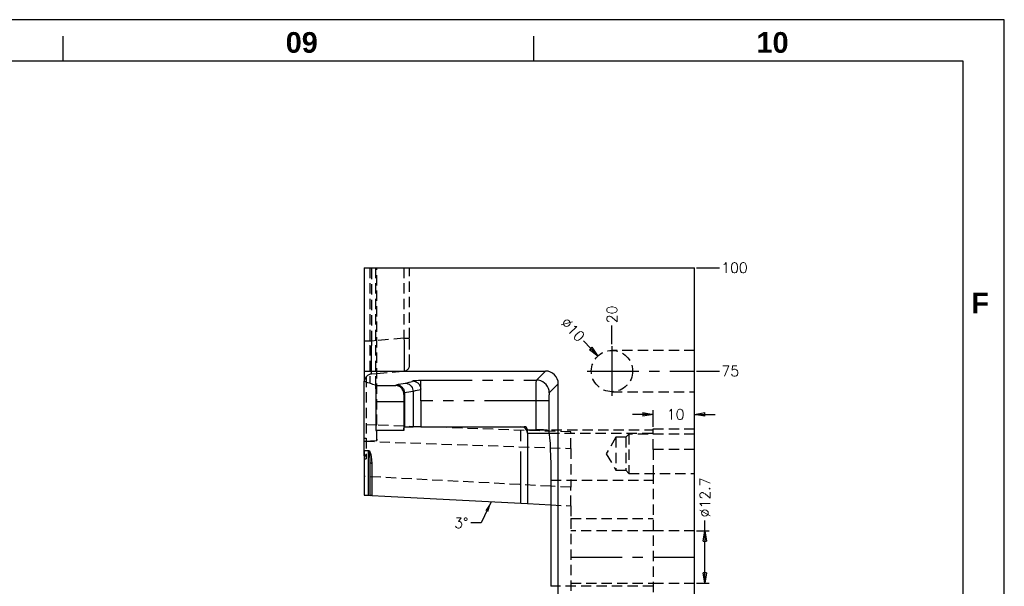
# Model space of a CAD drawing. Extents: x 2651 to 11825, y -3833 to 1075.
# Tile 38 of 256: x 3552 to 3791, y -3150 to -3013. Entities that reach past the tile are written whole.
import ezdxf

# ---------------------------------------------------------------- set-up
doc = ezdxf.new("R2010")
doc.units = 0
doc.header["$LTSCALE"] = 10
for name, pattern in [('CENTER', [2, 1.25, -0.25, 0.25, -0.25]), ('HIDDEN', [0.375, 0.25, -0.125]), ('PHANTOM', [2.5, 1.25, -0.25, 0.25, -0.25, 0.25, -0.25])]:
    doc.linetypes.add(name, pattern=pattern)
doc.layers.get('0').update_dxf_attribs({"linetype": 'CONTINUOUS'})
doc.layers.get('Defpoints').update_dxf_attribs({"linetype": 'CONTINUOUS'})
for name, color, linetype in [('BOX', 4, 'CONTINUOUS'), ('CEN', 1, 'CENTER'), ('COOL', 150, 'HIDDEN'), ('DIM', 3, 'CONTINUOUS'), ('LAYER_101', 7, 'CONTINUOUS')]:
    doc.layers.add(name, color=color, linetype=linetype)
doc.styles.get("Standard").update_dxf_attribs({"font": 'romans.shx'})
doc.dimstyles.new('1-1', dxfattribs={"dimtxt": 2.5, "dimasz": 2.5, "dimexe": 1, "dimexo": 0.5, "dimtad": 0, "dimrnd": 1.38778e-17, "dimzin": 9, "dimdsep": 46, "dimtxsty": 'Standard', "dimblk": 'CLOSED', "dimcen": 0, "dimclrd": 3, "dimclre": 3, "dimclrt": 3, "dimazin": 2, "dimtfac": 0.75, "dimtofl": 0, "dimtmove": 0, "dimatfit": 3, "dimfxl": 0, "dimtolj": 1, "dimarcsym": 0})

# ---------------------------------------------------------------- blocks, each defined once
blk = doc.blocks.new('*D630')
at = {"layer": 'Defpoints', "color": 0}
for p in [(3715.68, -3098.36), (3721.68, -3098.36), (3715.68, -3173.36)]:
    blk.add_point(p, dxfattribs=at)
at = {"layer": 'DIM', "color": 3, "lineweight": -2}
blk.add_line((3716.18, -3098.36), (3721.68, -3098.36), dxfattribs=at)
at = {"layer": 'DIM', "color": 3, "insert": (3724.33, -3098.36), "char_height": 2.5, "attachment_point": 5}
blk.add_mtext('\\A1;75', dxfattribs=at)
blk = doc.blocks.new('_Closed')
at = {"color": 0, "linetype": 'ByBlock', "lineweight": -2}
for p, q in [((-1, 0.167), (0, 0)), ((-1, 0.167), (-1, -0.167)), ((0, 0), (-1, -0.167)), ((0, 0), (-1, 0))]:
    blk.add_line(p, q, dxfattribs=at)
blk = doc.blocks.new('*D631')
at = {"layer": 'Defpoints', "color": 0}
for p in [(3715.68, -3073.36), (3721.68, -3073.36), (3715.68, -3173.36)]:
    blk.add_point(p, dxfattribs=at)
at = {"layer": 'DIM', "color": 3, "lineweight": -2}
blk.add_line((3716.18, -3073.36), (3721.68, -3073.36), dxfattribs=at)
at = {"layer": 'DIM', "color": 3, "insert": (3725.34, -3073.36), "char_height": 2.5, "attachment_point": 5}
blk.add_mtext('\\A1;100', dxfattribs=at)
blk = doc.blocks.new('*D638')
at = {"layer": 'Defpoints', "color": 0}
for p in [(3695.68, -3087.31), (3695.68, -3092.36), (3715.68, -3173.36)]:
    blk.add_point(p, dxfattribs=at)
at = {"layer": 'DIM', "color": 3, "lineweight": -2}
blk.add_line((3695.68, -3091.86), (3695.68, -3087.31), dxfattribs=at)
at = {"layer": 'DIM', "color": 3, "insert": (3695.68, -3084.66), "char_height": 2.5, "attachment_point": 5, "rotation": 90}
blk.add_mtext('\\A1;20', dxfattribs=at)
blk = doc.blocks.new('*D639')
at = {"layer": 'Defpoints', "color": 0}
for p in [(3715.68, -3137.01), (3715.68, -3149.71), (3718.18, -3149.71)]:
    blk.add_point(p, dxfattribs=at)
at = {"layer": 'DIM', "color": 3, "lineweight": -2}
for p, q in [((3718.18, -3137.01), (3718.18, -3134.51)), ((3716.18, -3137.01), (3719.18, -3137.01)), ((3718.18, -3147.21), (3718.18, -3139.51)), ((3716.18, -3149.71), (3719.18, -3149.71))]:
    blk.add_line(p, q, dxfattribs=at)
at = {"layer": 'DIM', "color": 3, "lineweight": -2, "xscale": 2.5, "yscale": 2.5, "zscale": 2.5}
for p, rotation in [((3718.18, -3137.01), 90), ((3718.18, -3149.71), 270)]:
    blk.add_blockref('_Closed', p, dxfattribs=dict(at, rotation=rotation))
at = {"layer": 'DIM', "color": 3, "insert": (3718.18, -3128.94), "char_height": 2.5, "attachment_point": 5, "rotation": 90}
blk.add_mtext('\\A1;%%c12.7', dxfattribs=at)
blk = doc.blocks.new('*D640')
at = {"layer": 'Defpoints', "color": 0}
for p in [(3692.25, -3094.72), (3699.12, -3101.99)]:
    blk.add_point(p, dxfattribs=at)
at = {"layer": 'DIM', "color": 3, "lineweight": -2}
blk.add_line((3688.81, -3091.09), (3690.53, -3092.91), dxfattribs=at)
at = {"layer": 'DIM', "color": 3, "lineweight": -2, "xscale": 2.5, "yscale": 2.5, "zscale": 2.5, "rotation": 313.395242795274}
blk.add_blockref('_Closed', (3692.25, -3094.72), dxfattribs=at)
at = {"layer": 'DIM', "color": 3, "insert": (3686.22, -3088.35), "char_height": 2.5, "attachment_point": 5, "rotation": 313.3952}
blk.add_mtext('\\A1;∅10', dxfattribs=at)
blk = doc.blocks.new('dg')
at = {"color": 4}
for p, q in [((912, 816), (912, 810)), ((1026, 816), (1026, 810))]:
    blk.add_line(p, q, dxfattribs=at)
at = {"layer": 'BOX', "color": 3}
for points in [[(0, 0), (1140, 0), (1140, 820), (0, 820)], [(10, 10), (1130, 10), (1130, 810), (10, 810)]]:
    blk.add_lwpolyline(points, close=True, dxfattribs=at)
at = {"color": 4, "char_height": 5, "attachment_point": 1}
for s, width, heights, insert in [('{\\fArial|b1|i0|c0|p34;\\C6;09}', 8, [5.81], (966, 817)), ('{\\fArial|b1|i0|c0|p34;\\C6;10}', 8, [0], (1080, 817)), ('{\\fArial|b1|i0|c0|p34;\\C6;F}', 6, [0], (1132, 754))]:
    blk.add_mtext_dynamic_manual_height_columns(s, width=width, gutter_width=12.5, heights=heights, dxfattribs=dict(at, insert=insert))
blk = doc.blocks.new('*D3411')
at = {"layer": 'Defpoints', "color": 0}
for p in [(3715.68, -3108.84), (3705.68, -3112.36), (3715.68, -3112.36)]:
    blk.add_point(p, dxfattribs=at)
at = {"layer": 'DIM', "color": 3, "lineweight": -2}
for p, q in [((3703.18, -3108.84), (3700.68, -3108.84)), ((3705.68, -3111.86), (3705.68, -3107.84)), ((3715.68, -3111.86), (3715.68, -3107.84)), ((3718.18, -3108.84), (3720.68, -3108.84))]:
    blk.add_line(p, q, dxfattribs=at)
at = {"layer": 'DIM', "color": 3, "lineweight": -2, "xscale": 2.5, "yscale": 2.5, "zscale": 2.5}
blk.add_blockref('_Closed', (3705.68, -3108.84), dxfattribs=at)
at = {"layer": 'DIM', "color": 3, "lineweight": -2, "xscale": 2.5, "yscale": 2.5, "zscale": 2.5, "rotation": 180}
blk.add_blockref('_Closed', (3715.68, -3108.84), dxfattribs=at)
at = {"layer": 'DIM', "color": 3, "insert": (3711.09, -3108.84), "char_height": 2.5, "attachment_point": 5}
blk.add_mtext('\\A1;10', dxfattribs=at)

msp = doc.modelspace()

# ---------------------------------------------------------------- linework, layer by layer
at = {"layer": 'CEN'}
msp.add_line((3685.684, -3143.358), (3715.684, -3143.358), dxfattribs=at)
at = {"layer": 'COOL', "color": 1, "linetype": 'CENTER'}
for p, q in [((3695.684, -3092.358), (3695.684, -3104.358)), ((3689.684, -3098.358), (3715.684, -3098.358))]:
    msp.add_line(p, q, dxfattribs=at)
at = {"layer": 'COOL'}
for p, q in [((3715.684, -3093.358), (3695.684, -3093.358)), ((3695.684, -3103.358), (3715.684, -3103.358))]:
    msp.add_line(p, q, dxfattribs=at)
msp.add_circle((3695.684, -3098.358), 5, dxfattribs=at)
at = {"layer": 'LAYER_101', "color": 0, "linetype": 'Continuous'}
for p, q in [((3635.684, -3073.358), (3635.684, -3098.358)), ((3635.684, -3073.358), (3715.684, -3073.358)), ((3715.684, -3251.358), (3715.684, -3073.358)), ((3635.684, -3098.358), (3635.684, -3100.795)), ((3635.684, -3098.358), (3679.588, -3098.358)), ((3635.684, -3115.297), (3635.684, -3100.795)), ((3638.407, -3101.678), (3638.484, -3101.831)), ((3649.368, -3102.754), (3649.368, -3100.547)), ((3682.684, -3245.262), (3682.684, -3101.454)), ((3645.433, -3103.649), (3645.433, -3103.678)), ((3645.433, -3103.678), (3645.433, -3111.826)), ((3649.368, -3105.54), (3649.368, -3102.754)), ((3649.368, -3102.754), (3649.368, -3102.759)), ((3638.583, -3112.709), (3638.583, -3105.825)), ((3645.258, -3105.825), (3645.258, -3112.709)), ((3649.368, -3105.54), (3649.368, -3111.826)), ((3645.258, -3112.709), (3638.583, -3112.709)), ((3645.433, -3111.826), (3647.493, -3111.826)), ((3647.493, -3111.826), (3647.521, -3111.826)), ((3647.521, -3111.826), (3647.526, -3111.826)), ((3647.556, -3111.826), (3647.526, -3111.826)), ((3649.368, -3111.826), (3647.556, -3111.826)), ((3649.368, -3111.826), (3674.417, -3111.826)), ((3675.194, -3113.381), (3675.194, -3112.604)), ((3675.194, -3112.604), (3677.305, -3112.604)), ((3675.194, -3113.381), (3680.471, -3113.381)), ((3675.194, -3113.381), (3675.194, -3130.429)), ((3635.684, -3115.297), (3638.74, -3115.145)), ((3635.684, -3117.592), (3635.684, -3115.297)), ((3635.684, -3117.592), (3635.684, -3117.632)), ((3635.684, -3117.632), (3635.684, -3118.91)), ((3635.704, -3118.91), (3635.684, -3118.91)), ((3635.704, -3119.172), (3635.684, -3119.172)), ((3635.684, -3119.172), (3635.684, -3122.807)), ((3635.704, -3118.91), (3635.704, -3122.807)), ((3637.109, -3128.433), (3637.109, -3120.436)), ((3635.684, -3122.807), (3635.684, -3128.358)), ((3635.684, -3122.807), (3635.704, -3122.807)), ((3680.885, -3124.78), (3680.885, -3150.436)), ((3635.684, -3128.358), (3636.72, -3128.412)), ((3636.72, -3128.412), (3637.109, -3128.433)), ((3637.498, -3128.453), (3637.109, -3128.433)), ((3637.498, -3128.453), (3640.684, -3128.62)), ((3640.684, -3128.62), (3673.639, -3130.347)), ((3673.639, -3130.347), (3675.194, -3130.429)), ((3675.194, -3130.429), (3680.885, -3130.727))]:
    msp.add_line(p, q, dxfattribs=at)
at = {"layer": 'LAYER_101', "color": 6, "linetype": 'HIDDEN'}
for p, q in [((3637.02, -3073.358), (3637.02, -3101.316)), ((3637.51, -3091.104), (3637.51, -3073.358)), ((3638.407, -3073.358), (3638.407, -3101.678)), ((3638.74, -3115.145), (3638.74, -3073.358)), ((3645.315, -3073.358), (3645.315, -3090.421)), ((3646.684, -3090.421), (3646.684, -3073.358)), ((3637.51, -3091.104), (3635.684, -3091.104)), ((3638.74, -3090.996), (3637.51, -3091.104)), ((3645.315, -3090.421), (3638.74, -3090.996)), ((3645.315, -3090.421), (3646.684, -3090.421)), ((3646.684, -3096.896), (3646.684, -3090.421)), ((3637.51, -3099.073), (3638.74, -3098.966)), ((3638.74, -3098.966), (3645.315, -3098.39)), ((3636.184, -3099.743), (3636.184, -3114.62)), ((3649.375, -3102.757), (3649.374, -3102.697)), ((3638.583, -3111.459), (3635.684, -3111.358)), ((3638.74, -3111.465), (3638.583, -3111.459)), ((3649.1, -3111.826), (3638.74, -3111.465)), ((3685.684, -3113.104), (3649.1, -3111.826)), ((3677.305, -3112.604), (3705.684, -3112.604)), ((3680.471, -3113.381), (3705.684, -3113.381)), ((3685.684, -3117.102), (3685.684, -3113.104)), ((3699.772, -3113.593), (3699.007, -3114.358)), ((3699.772, -3113.593), (3699.772, -3123.123)), ((3715.684, -3113.593), (3699.772, -3113.593)), ((3705.684, -3112.358), (3715.684, -3112.358)), ((3705.684, -3117.358), (3705.684, -3112.358)), ((3635.684, -3114.62), (3636.184, -3114.62)), ((3635.684, -3115.243), (3635.704, -3115.243)), ((3635.684, -3115.356), (3685.684, -3117.102)), ((3635.704, -3118.91), (3635.704, -3115.243)), ((3636.184, -3114.62), (3636.184, -3118.717)), ((3696.624, -3114.358), (3694.315, -3118.358)), ((3696.624, -3114.358), (3696.624, -3122.358)), ((3699.007, -3114.358), (3696.624, -3114.358)), ((3699.007, -3114.358), (3699.007, -3122.358)), ((3685.684, -3117.102), (3685.684, -3126.48)), ((3694.315, -3118.358), (3696.624, -3122.358)), ((3705.684, -3117.358), (3705.684, -3123.123)), ((3715.684, -3117.358), (3705.684, -3117.358)), ((3636.184, -3118.684), (3635.684, -3118.684)), ((3635.684, -3118.91), (3635.684, -3119.172)), ((3636.184, -3118.717), (3635.704, -3118.717)), ((3635.704, -3118.853), (3636.184, -3118.853)), ((3635.704, -3119.62), (3636.184, -3119.62)), ((3636.184, -3118.717), (3636.184, -3118.853)), ((3636.184, -3118.853), (3636.184, -3119.62)), ((3696.624, -3122.358), (3699.007, -3122.358)), ((3699.007, -3122.358), (3699.772, -3123.123)), ((3699.772, -3123.123), (3715.684, -3123.123)), ((3705.684, -3123.123), (3705.684, -3223.593)), ((3680.885, -3126.229), (3635.684, -3123.86)), ((3680.885, -3124.78), (3705.684, -3124.78)), ((3685.684, -3126.48), (3680.885, -3126.229)), ((3685.684, -3130.978), (3685.684, -3126.48)), ((3637.109, -3128.433), (3637.032, -3128.429)), ((3637.157, -3128.435), (3637.109, -3128.433)), ((3680.885, -3130.727), (3685.684, -3130.978)), ((3685.684, -3130.978), (3685.684, -3134.014)), ((3685.684, -3134.014), (3705.684, -3134.014)), ((3685.684, -3134.014), (3685.684, -3155.738)), ((3705.684, -3137.008), (3685.684, -3137.008)), ((3715.684, -3137.008), (3705.684, -3137.008)), ((3705.684, -3150.436), (3680.885, -3150.436)), ((3685.684, -3149.708), (3705.684, -3149.708)), ((3705.684, -3149.708), (3715.684, -3149.708))]:
    msp.add_line(p, q, dxfattribs=at)
at = {"layer": 'LAYER_101', "color": 253, "linetype": 'PHANTOM'}
for p, q in [((3677.399, -3100.547), (3679.588, -3098.358)), ((3638.484, -3101.831), (3643.359, -3101.831)), ((3643.359, -3101.831), (3643.441, -3101.666)), ((3649.368, -3100.547), (3677.399, -3100.547)), ((3682.684, -3101.454), (3680.495, -3103.643)), ((3645.433, -3103.678), (3645.269, -3104.006)), ((3647.521, -3103.287), (3647.521, -3111.826)), ((3645.258, -3105.825), (3638.583, -3105.825)), ((3677.305, -3105.54), (3649.368, -3105.54)), ((3680.401, -3105.54), (3677.305, -3105.54)), ((3677.305, -3112.604), (3677.305, -3105.54)), ((3680.401, -3105.54), (3680.401, -3112.963)), ((3673.639, -3130.347), (3673.639, -3111.826)), ((3635.684, -3117.592), (3636.72, -3117.592)), ((3636.72, -3117.632), (3635.684, -3117.632)), ((3636.72, -3117.592), (3636.72, -3117.632)), ((3636.72, -3128.412), (3636.72, -3117.632)), ((3637.498, -3120.692), (3637.498, -3128.453))]:
    msp.add_line(p, q, dxfattribs=at)
at = {"layer": 'LAYER_101', "color": 6, "linetype": 'HIDDEN'}
for points in [[(3637.51, -3099.073, 0), (3637.494, -3099.037, 0), (3637.48, -3098.924, 0), (3637.467, -3098.737, 0), (3637.457, -3098.476, 0), (3637.449, -3098.143, 0), (3637.443, -3097.742, 0), (3637.44, -3097.275, 0), (3637.439, -3096.749, 0), (3637.44, -3096.167, 0), (3637.443, -3095.536, 0), (3637.449, -3094.863, 0), (3637.457, -3094.154, 0), (3637.467, -3093.416, 0), (3637.48, -3092.656, 0), (3637.494, -3091.883, 0), (3637.51, -3091.104, 0)], [(3645.315, -3090.421, 0), (3645.327, -3091.201, 0), (3645.337, -3091.973, 0), (3645.347, -3092.732, 0), (3645.354, -3093.468, 0), (3645.36, -3094.175, 0), (3645.365, -3094.846, 0), (3645.367, -3095.475, 0), (3645.368, -3096.055, 0), (3645.367, -3096.581, 0), (3645.365, -3097.047, 0), (3645.36, -3097.449, 0), (3645.354, -3097.783, 0), (3645.347, -3098.046, 0), (3645.337, -3098.236, 0), (3645.327, -3098.351, 0), (3645.315, -3098.39, 0)]]:
    msp.add_polyline3d(points, dxfattribs=at)
at = {"layer": 'LAYER_101', "color": 0, "linetype": 'Continuous'}
for points in [[(3637.02, -3101.316, 0), (3636.56, -3101.186, 0), (3636.127, -3101.055, 0), (3635.809, -3100.926, 0), (3635.717, -3100.861, 0), (3635.684, -3100.795, 0)], [(3637.02, -3101.316, 0), (3637.344, -3101.406, 0), (3637.688, -3101.497, 0), (3638.407, -3101.678, 0)], [(3638.583, -3105.825, 0), (3638.582, -3105.446, 0), (3638.581, -3105.07, 0), (3638.579, -3104.701, 0), (3638.576, -3104.342, 0), (3638.571, -3103.997, 0), (3638.566, -3103.668, 0), (3638.561, -3103.359, 0), (3638.554, -3103.071, 0), (3638.547, -3102.809, 0), (3638.539, -3102.573, 0), (3638.531, -3102.367, 0), (3638.522, -3102.192, 0), (3638.513, -3102.05, 0), (3638.503, -3101.942, 0), (3638.494, -3101.868, 0), (3638.484, -3101.831, 0)], [(3645.269, -3104.006, 0), (3645.264, -3103.827, 0), (3645.245, -3103.652, 0), (3645.212, -3103.484, 0), (3645.169, -3103.324, 0), (3645.115, -3103.172, 0), (3645.021, -3102.964, 0), (3644.909, -3102.774, 0), (3644.785, -3102.603, 0), (3644.65, -3102.45, 0), (3644.447, -3102.266, 0), (3644.232, -3102.115, 0), (3644.006, -3101.997, 0), (3643.775, -3101.91, 0), (3643.571, -3101.859, 0), (3643.366, -3101.831, 0), (3643.359, -3101.831, 0)], [(3643.441, -3101.666, 0), (3643.458, -3101.666, 0), (3643.56, -3101.67, 0), (3643.662, -3101.68, 0), (3643.764, -3101.695, 0), (3643.866, -3101.715, 0), (3644.025, -3101.759, 0), (3644.181, -3101.815, 0), (3644.336, -3101.886, 0), (3644.485, -3101.971, 0), (3644.621, -3102.064, 0), (3644.749, -3102.168, 0), (3644.871, -3102.285, 0), (3644.984, -3102.413, 0), (3645.082, -3102.545, 0), (3645.171, -3102.687, 0), (3645.247, -3102.836, 0), (3645.312, -3102.993, 0), (3645.362, -3103.15, 0), (3645.399, -3103.313, 0), (3645.423, -3103.479, 0), (3645.433, -3103.649, 0)], [(3649.344, -3102.445, 0), (3649.368, -3102.754, 0)], [(3638.583, -3112.709, 0), (3638.624, -3113.177, 0), (3638.663, -3113.74, 0), (3638.702, -3114.397, 0), (3638.74, -3115.145, 0)], [(3645.258, -3112.709, 0), (3645.306, -3112.284, 0), (3645.356, -3111.997, 0), (3645.394, -3111.869, 0), (3645.433, -3111.826, 0)], [(3680.401, -3112.963, 0), (3680.378, -3112.905, 0), (3680.335, -3112.851, 0), (3680.27, -3112.803, 0), (3680.183, -3112.761, 0), (3680.08, -3112.725, 0), (3679.957, -3112.696, 0), (3679.812, -3112.671, 0), (3679.648, -3112.651, 0), (3679.476, -3112.636, 0), (3679.287, -3112.625, 0), (3679.081, -3112.617, 0), (3678.861, -3112.611, 0), (3678.636, -3112.607, 0), (3678.401, -3112.605, 0), (3678.153, -3112.604, 0), (3677.896, -3112.604, 0), (3677.75, -3112.604, 0), (3677.603, -3112.604, 0), (3677.454, -3112.604, 0), (3677.305, -3112.604, 0)], [(3680.401, -3112.963, 0), (3680.501, -3113.61, 0), (3680.594, -3114.562, 0), (3680.677, -3115.795, 0), (3680.749, -3117.276, 0), (3680.807, -3118.963, 0), (3680.85, -3120.81, 0), (3680.876, -3122.767, 0), (3680.885, -3124.78, 0)]]:
    msp.add_polyline3d(points, dxfattribs=at)
at = {"layer": 'LAYER_101', "color": 253, "linetype": 'PHANTOM'}
for points in [[(3643.441, -3101.666, 0), (3643.742, -3101.616, 0), (3644.02, -3101.57, 0), (3644.567, -3101.477, 0), (3645.093, -3101.384, 0), (3645.588, -3101.29, 0)], [(3645.588, -3101.29, 0), (3646.101, -3101.19, 0), (3646.591, -3101.089, 0), (3647.007, -3100.988, 0), (3647.288, -3100.885, 0), (3647.363, -3100.821, 0), (3647.368, -3100.756, 0)], [(3645.588, -3101.29, 0), (3645.924, -3101.325, 0), (3646.249, -3101.42, 0), (3646.555, -3101.571, 0), (3646.831, -3101.775, 0), (3647.069, -3102.024, 0), (3647.262, -3102.312, 0), (3647.405, -3102.629, 0), (3647.492, -3102.967, 0), (3647.521, -3103.287, 0)], [(3647.368, -3100.756, 0), (3647.378, -3100.743, 0), (3647.406, -3100.73, 0), (3647.452, -3100.717, 0), (3647.532, -3100.701, 0), (3647.636, -3100.685, 0), (3647.76, -3100.67, 0), (3647.901, -3100.655, 0), (3648.335, -3100.617, 0), (3648.833, -3100.582, 0), (3649.361, -3100.547, 0), (3649.368, -3100.547, 0)], [(3647.368, -3100.756, 0), (3647.716, -3100.787, 0), (3648.052, -3100.877, 0), (3648.368, -3101.024, 0), (3648.654, -3101.224, 0), (3648.9, -3101.47, 0), (3649.1, -3101.755, 0), (3649.248, -3102.07, 0), (3649.338, -3102.407, 0), (3649.344, -3102.445, 0)], [(3677.305, -3105.54, 0), (3677.305, -3105.066, 0), (3677.307, -3104.597, 0), (3677.309, -3104.136, 0), (3677.312, -3103.687, 0), (3677.316, -3103.255, 0), (3677.321, -3102.844, 0), (3677.326, -3102.457, 0), (3677.332, -3102.098, 0), (3677.339, -3101.77, 0), (3677.347, -3101.476, 0), (3677.354, -3101.218, 0), (3677.363, -3100.999, 0), (3677.372, -3100.821, 0), (3677.381, -3100.686, 0), (3677.39, -3100.594, 0), (3677.399, -3100.547, 0)], [(3680.495, -3103.643, 0), (3680.447, -3103.105, 0), (3680.305, -3102.584, 0), (3680.076, -3102.095, 0), (3679.765, -3101.653, 0), (3679.383, -3101.271, 0), (3678.94, -3100.962, 0), (3678.45, -3100.734, 0), (3677.929, -3100.594, 0), (3677.399, -3100.547, 0)], [(3647.521, -3103.287, 0), (3647.521, -3103.287, 0), (3647.015, -3103.381, 0), (3646.48, -3103.474, 0), (3645.929, -3103.567, 0), (3645.433, -3103.649, 0), (3645.433, -3103.649, 0)], [(3649.363, -3102.818, 0), (3649.355, -3102.82, 0), (3649.279, -3102.882, 0), (3648.981, -3102.984, 0), (3648.535, -3103.087, 0), (3648.04, -3103.186, 0), (3647.521, -3103.287, 0), (3647.521, -3103.287, 0)], [(3680.495, -3103.643, 0), (3680.486, -3103.661, 0), (3680.476, -3103.695, 0), (3680.467, -3103.747, 0), (3680.459, -3103.814, 0), (3680.45, -3103.897, 0), (3680.442, -3103.995, 0), (3680.435, -3104.107, 0), (3680.428, -3104.231, 0), (3680.422, -3104.368, 0), (3680.416, -3104.515, 0), (3680.412, -3104.671, 0), (3680.408, -3104.835, 0), (3680.405, -3105.006, 0), (3680.402, -3105.181, 0), (3680.401, -3105.36, 0), (3680.401, -3105.54, 0)], [(3636.72, -3117.592, 0), (3636.734, -3117.592, 0), (3636.748, -3117.593, 0), (3636.761, -3117.595, 0), (3636.774, -3117.598, 0), (3636.787, -3117.601, 0), (3636.799, -3117.605, 0), (3636.818, -3117.612, 0), (3636.836, -3117.62, 0), (3636.852, -3117.629, 0), (3636.878, -3117.646, 0), (3636.902, -3117.664, 0), (3636.924, -3117.683, 0), (3636.944, -3117.702, 0), (3636.992, -3117.756, 0), (3637.032, -3117.813, 0), (3637.068, -3117.871, 0), (3637.157, -3118.051, 0), (3637.224, -3118.236, 0), (3637.325, -3118.617, 0), (3637.395, -3119.012, 0), (3637.475, -3119.833, 0), (3637.498, -3120.692, 0)], [(3637.109, -3120.436, 0), (3637.108, -3120.189, 0), (3637.103, -3119.859, 0), (3637.092, -3119.499, 0), (3637.078, -3119.198, 0), (3637.061, -3118.935, 0), (3637.044, -3118.735, 0), (3637.025, -3118.554, 0), (3637.004, -3118.392, 0), (3636.981, -3118.248, 0), (3636.907, -3117.917, 0), (3636.882, -3117.841, 0), (3636.85, -3117.763, 0), (3636.83, -3117.725, 0), (3636.807, -3117.689, 0), (3636.797, -3117.677, 0), (3636.787, -3117.666, 0), (3636.773, -3117.653, 0), (3636.769, -3117.65, 0), (3636.765, -3117.647, 0), (3636.762, -3117.644, 0), (3636.758, -3117.642, 0), (3636.753, -3117.64, 0), (3636.75, -3117.638, 0), (3636.747, -3117.637, 0), (3636.743, -3117.636, 0), (3636.739, -3117.635, 0), (3636.733, -3117.634, 0), (3636.727, -3117.633, 0), (3636.72, -3117.632, 0)], [(3637.498, -3120.692, 0), (3637.43, -3120.688, 0), (3637.365, -3120.676, 0), (3637.303, -3120.657, 0), (3637.248, -3120.632, 0), (3637.2, -3120.6, 0), (3637.161, -3120.564, 0), (3637.132, -3120.523, 0), (3637.115, -3120.48, 0), (3637.109, -3120.436, 0)]]:
    msp.add_polyline3d(points, dxfattribs=at)
at = {"layer": 'LAYER_101', "color": 6, "linetype": 'HIDDEN'}
for centre, radius, start, end in [((3645.184, -3096.896), 1.5, 275, 0), ((3637.684, -3101.066), 2, 95, 180)]:
    msp.add_arc(centre, radius, start, end, dxfattribs=at)
at = {"layer": 'LAYER_101', "color": 0, "linetype": 'Continuous'}
for centre, radius, start, end in [((3679.589, -3101.453), 3.096, 359.98538, 90.01462), ((3783.436, -3105.754), 138.178, 179.27546, 180.02964), ((3673.639, -3113.381), 1.554, 0, 90), ((3674.417, -3112.604), 0.777, 0, 90)]:
    msp.add_arc(centre, radius, start, end, dxfattribs=at)

# ---------------------------------------------------------------- block references
at = {"layer": 'DIM'}
msp.add_blockref('dg', (2650.684, -3833.358), dxfattribs=at)

# ---------------------------------------------------------------- texts
at = {"layer": 'DIM', "color": 3, "insert": (3660.917, -3135.089), "char_height": 2.5, "attachment_point": 6}
msp.add_mtext('\\A1;3%%d', dxfattribs=at)

# ---------------------------------------------------------------- dimensions: what is measured, and where the dimension line sits
at = {"layer": 'DIM'}
for feature_location, offset, dtype, picture, middle in [((3715.684, -3073.358), (6, 0), 0, '*D631', (3725.345, -3073.358)), ((3695.684, -3092.358), (0, 5.052), 1, '*D638', (3695.684, -3084.657)), ((3715.684, -3098.358), (6, 0), 0, '*D630', (3724.333, -3098.358))]:
    dim = msp.add_ordinate_dim(feature_location=feature_location, offset=offset, dtype=dtype, origin=(3715.684, -3173.358), dimstyle='1-1', dxfattribs=at)
    dim.commit()
    dim.dimension.update_dxf_attribs({"geometry": picture, "text_midpoint": middle})
dim = msp.add_diameter_dim_2p(p1=(3699.119, -3101.991), p2=(3692.249, -3094.725), dimstyle='1-1', dxfattribs=at)
dim.commit()
dim.dimension.update_dxf_attribs({"geometry": '*D640', "text_midpoint": (3686.217, -3088.345)})
dim = msp.add_linear_dim(base=(3715.684, -3108.841), p1=(3705.684, -3112.358), p2=(3715.684, -3112.358), dimstyle='1-1', dxfattribs=at)
dim.commit()
dim.dimension.update_dxf_attribs({"geometry": '*D3411', "text_midpoint": (3711.086, -3108.841), "dimtype": 160})
dim = msp.add_linear_dim(base=(3718.179, -3149.708), p1=(3715.684, -3137.008), p2=(3715.684, -3149.708), angle=90, text='%%c<>', dimstyle='1-1', dxfattribs=at)
dim.commit()
dim.dimension.update_dxf_attribs({"geometry": '*D639', "text_midpoint": (3718.179, -3128.942), "dimtype": 160})

# ---------------------------------------------------------------- leaders
at = {"layer": 'DIM', "annotation_type": 0, "has_hookline": 1, "hookline_direction": 1, "text_width": 2.619}
msp.add_leader([(3666.439, -3129.97), (3664.042, -3135.089), (3661.542, -3135.089)], dimstyle='1-1', dxfattribs=at)

doc.saveas('drawing.dxf')
